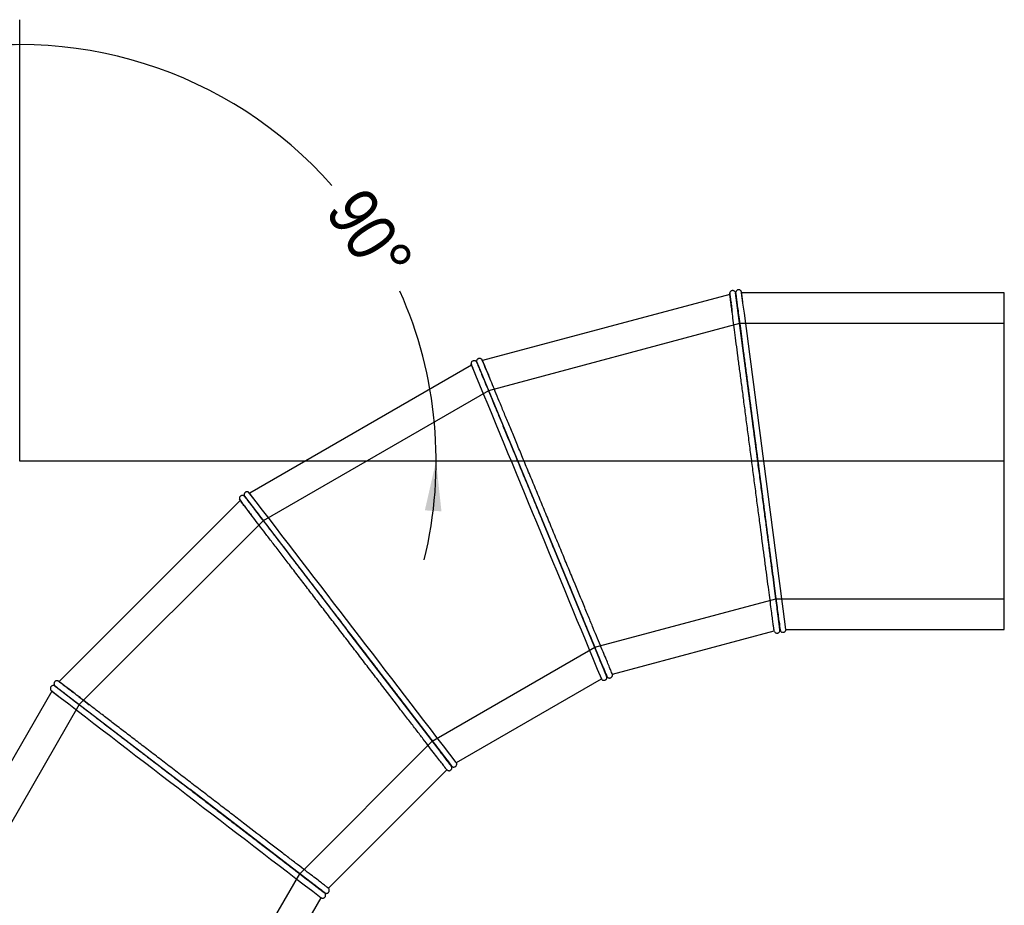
# Model space of a CAD drawing. Header units: millimetres. Extents: x 0 to 4950, y 0 to 3500.
# Tile 3 of 6: x 837 to 2154, y 1567 to 2751. Entities that reach past the tile are written whole.
import ezdxf
from ezdxf.enums import TextEntityAlignment as Align
from ezdxf.lldxf.tags import DXFTag

# ---------------------------------------------------------------- set-up
doc = ezdxf.new("R2010")
doc.units = ezdxf.units.MM
doc.header["$LTSCALE"] = 16.666667
for name, color, linetype in [('Default', 7, 'Continuous'), ('DV1_Default', 7, 'Continuous'), ('TUBO_X_GOMITO_90', 7, 'Continuous')]:
    doc.layers.add(name, color=color, linetype=linetype)
doc.styles.add('SEACAD_Arial_Narrow', font='ARIALN.TTF')
tags = doc.linetypes.add('HIDDEN2', pattern=[4.7625, 3.175, -1.5875]).pattern_tags.tags
tags[6:7] = [DXFTag(74, 4), DXFTag(75, 0), DXFTag(340, '0'), DXFTag(46, 0.0), DXFTag(50, 0.0), DXFTag(44, 0.0), DXFTag(45, 0.0)]
tags[4:5] = [DXFTag(74, 4), DXFTag(75, 0), DXFTag(340, '0'), DXFTag(46, 0.0), DXFTag(50, 0.0), DXFTag(44, 0.0), DXFTag(45, 0.0)]
tags = doc.linetypes.add('PHANTOM2', pattern=[31.75, 15.875, -3.175, 3.175, -3.175, 3.175, -3.175]).pattern_tags.tags
tags[14:15] = [DXFTag(74, 4), DXFTag(75, 0), DXFTag(340, '0'), DXFTag(46, 0.0), DXFTag(50, 0.0), DXFTag(44, 0.0), DXFTag(45, 0.0)]
tags[12:13] = [DXFTag(74, 4), DXFTag(75, 0), DXFTag(340, '0'), DXFTag(46, 0.0), DXFTag(50, 0.0), DXFTag(44, 0.0), DXFTag(45, 0.0)]
tags[10:11] = [DXFTag(74, 4), DXFTag(75, 0), DXFTag(340, '0'), DXFTag(46, 0.0), DXFTag(50, 0.0), DXFTag(44, 0.0), DXFTag(45, 0.0)]
tags[8:9] = [DXFTag(74, 4), DXFTag(75, 0), DXFTag(340, '0'), DXFTag(46, 0.0), DXFTag(50, 0.0), DXFTag(44, 0.0), DXFTag(45, 0.0)]
tags[6:7] = [DXFTag(74, 4), DXFTag(75, 0), DXFTag(340, '0'), DXFTag(46, 0.0), DXFTag(50, 0.0), DXFTag(44, 0.0), DXFTag(45, 0.0)]
tags[4:5] = [DXFTag(74, 4), DXFTag(75, 0), DXFTag(340, '0'), DXFTag(46, 0.0), DXFTag(50, 0.0), DXFTag(44, 0.0), DXFTag(45, 0.0)]
doc.dimstyles.new('Plastitalia', dxfattribs={"dimtxt": 66.666667, "dimasz": 66.666667, "dimexe": 33.333333, "dimexo": 0, "dimgap": 16.666667, "dimtad": 0, "dimdec": 0, "dimtxsty": 'SEACAD_Arial_Narrow', "dimblk1": '_SE_FILLED', "dimblk2": '_SE_FILLED', "dimsah": 1, "dimcen": 33.333333, "dimadec": 0, "dimazin": 0, "dimtfac": 0.8, "dimtdec": 1, "dimtmove": 0, "dimatfit": 3, "dimfxl": 1, "dimtolj": 1, "dimarcsym": 0})

# ---------------------------------------------------------------- blocks, each defined once
blk = doc.blocks.new('SE')
at = {"layer": 'DV1_Default', "color": 7, "linetype": 'PHANTOM2'}
blk.add_line((2153.9, 2160.8), (837.4, 2160.8), dxfattribs=at)
at = {"layer": 'TUBO_X_GOMITO_90', "color": 7, "linetype": 'Continuous'}
for p, q in [((1786.9, 2383.7), (1456.1, 2295.1)), ((1824.3, 2160.5), (1794.6, 2385.8)), ((1794.7, 2385.8), (1794.6, 2385.8)), ((1794.6, 2385.8), (1824.3, 2160.5)), ((1794.6, 2385.8), (1794.6, 2385.8)), ((2153.9, 2385.8), (1802.7, 2385.8)), ((2153.9, 1935.8), (2153.9, 2385.8)), ((1448.4, 2293), (1448.3, 2293)), ((1448.4, 2293), (1535.3, 2083.1)), ((1448.4, 2293), (1448.4, 2293)), ((1448.4, 2293), (1535.3, 2083.1)), ((1441.4, 2289), (1144.9, 2117.8)), ((1824.3, 2160.5), (1824.3, 2160.5)), ((1824.3, 2160.5), (1853.9, 1935.8)), ((1824.3, 2160.5), (1824.3, 2160.5)), ((1824.3, 2160.5), (1853.9, 1935.8)), ((1132.2, 2108.1), (890.1, 1866)), ((1137.9, 2113.8), (1276.2, 1933.5)), ((1137.9, 2113.8), (1137.9, 2113.7)), ((1137.9, 2113.8), (1276.2, 1933.5)), ((1137.9, 2113.8), (1137.9, 2113.8)), ((1535.3, 2083.1), (1535.3, 2083.1)), ((1622.1, 1873.7), (1535.3, 2083.1)), ((1535.3, 2083.1), (1535.3, 2083.1)), ((1535.3, 2083.1), (1622.1, 1873.7)), ((1853.8, 1935.8), (1853.9, 1935.8)), ((1853.9, 1935.8), (1853.9, 1935.8)), ((1861.9, 1935.8), (1861.8, 1934.8)), ((1861.9, 1935.8), (2153.9, 1935.8)), ((1276.2, 1933.5), (1276.2, 1933.5)), ((1276.2, 1933.5), (1414.2, 1753.7)), ((1276.2, 1933.5), (1276.2, 1933.5)), ((1414.2, 1753.7), (1276.2, 1933.5)), ((1629.8, 1875.8), (1846.1, 1933.7)), ((1846.5, 1932.8), (1846.1, 1933.7)), ((1421.2, 1757.7), (1615.1, 1869.7)), ((1615.7, 1868.9), (1615.1, 1869.7)), ((1622, 1873.7), (1622.1, 1873.7)), ((1622.1, 1873.7), (1622.1, 1873.7)), ((1629.8, 1875.7), (1629.9, 1874.8)), ((884.4, 1860.3), (1064.7, 1722)), ((884.4, 1860.3), (884.4, 1860.3)), ((884.4, 1860.3), (1064.7, 1722)), ((884.4, 1860.3), (884.4, 1860.2)), ((880.4, 1853.3), (709.2, 1556.8)), ((1414.2, 1753.6), (1414.2, 1753.7)), ((1414.2, 1753.7), (1414.2, 1753.7)), ((1421.2, 1757.7), (1421.6, 1756.8)), ((1250.2, 1589.6), (1408.5, 1748)), ((1409.3, 1747.4), (1408.5, 1748)), ((1064.7, 1722), (1064.7, 1722)), ((1244.5, 1584), (1064.7, 1722)), ((1064.7, 1722), (1064.7, 1722)), ((1064.7, 1722), (1244.5, 1584)), ((1244.5, 1584), (1244.5, 1584)), ((1244.5, 1583.9), (1244.5, 1584)), ((1250.2, 1589.6), (1250.8, 1588.9)), ((1128.5, 1383.1), (1240.5, 1577)), ((1241.4, 1576.6), (1240.5, 1577))]:
    blk.add_line(p, q, dxfattribs=at)
at = {"layer": 'TUBO_X_GOMITO_90', "color": 7, "linetype": 'HIDDEN2'}
for p, q in [((1800, 2344.9), (1464.1, 2254.9)), ((2153.9, 2344.9), (1800, 2344.9)), ((1464.1, 2254.9), (1163, 2081)), ((1163, 2081), (917.1, 1835.2)), ((1606.3, 1911.8), (1848.5, 1976.7)), ((1848.5, 1976.7), (2153.9, 1976.7)), ((1389.1, 1786.4), (1606.3, 1911.8)), ((917.1, 1835.2), (743.3, 1534)), ((1211.8, 1609.1), (1389.1, 1786.4)), ((1086.4, 1391.9), (1211.8, 1609.1))]:
    blk.add_line(p, q, dxfattribs=at)
at = {"layer": 'TUBO_X_GOMITO_90', "color": 7, "linetype": 'Continuous'}
for centre, radius, start, end in [((1853.6, 2389.4), 66.9, 183.16, 188.5389), ((1523.9, 2339.9), 282.4, 6.8617, 9.7637), ((-744362.3, -96077.6), 752633.5, 7.4827236, 7.5162206), ((1504.4, 2311.7), 66.9, 198.16, 203.5389), ((1280.3, 2214.8), 193.2, 21.7706, 25.1365), ((696871, 290099.7), 752633.6, 202.4827236, 202.5172764), ((1187.2, 2146.4), 66.9, 213.16, 218.5389), ((995.8, 1994.7), 193.2, 36.7706, 40.1365), ((-595821.4, -456236.6), 752633.6, 37.4827236, 37.5172716), ((2076.9, 1972.7), 225.8, 186.8351, 189.8934), ((1791.2, 1930.1), 62.8, 3.4848, 8.4229), ((1799.4, 1954.3), 194.6, 201.8339, 205.0282), ((1563, 1851.9), 62.8, 18.4848, 23.4229), ((777.9, 1708.5), 193.2, 51.7706, 55.1365), ((923.6, 1904.5), 66.9, 228.16, 233.5389), ((459234.7, 598819.5), 752633.6, 232.4827236, 232.5172764), ((1564.7, 1877.4), 194.6, 216.8339, 220.0282), ((1362.8, 1717.4), 62.8, 33.4848, 38.4229), ((1357.8, 1742.5), 194.6, 231.8339, 235.0282), ((1204.2, 1535.6), 62.8, 48.4848, 53.4229)]:
    blk.add_arc(centre, radius, start, end, dxfattribs=at)
at = {"layer": 'TUBO_X_GOMITO_90', "color": 7, "linetype": 'HIDDEN2'}
for centre, radius, start, end in [((-744362.3, -96077.6), 752633.5, 7.5162206, 7.5172764), ((1895.4, 2392.9), 108.8, 186.4284, 188.6749), ((2439.9, 2458.2), 657.1, 187.1384, 187.5202), ((1543.8, 2326), 108.8, 201.4285, 203.6749), ((2052.9, 2530), 657.1, 202.1384, 202.5202), ((1198.7, 2178.6), 282.4, 21.8617, 22.2236), ((926.4, 1938.6), 282.4, 36.8617, 37.2236), ((1221.6, 2170.3), 108.8, 216.4286, 218.6749), ((1660.5, 2499.1), 657.1, 217.1384, 217.5202), ((-3181.2, 1290.6), 5076.2, 7.4214, 7.5497), ((1652.4, 1916.6), 202.2, 6.0114, 8.4329), ((1652.4, 1916.6), 202.2, 4.895, 5.2474), ((-3074.5, -52.7), 5076.2, 22.4214, 22.5497), ((1432.4, 1803), 202.2, 21.0114, 23.4329), ((1432.4, 1803), 202.2, 19.895, 20.2474), ((725.4, 1636.4), 282.4, 51.8617, 52.2236), ((950.6, 1936.6), 108.8, 231.4285, 233.6749), ((1289.5, 2367.7), 657.1, 232.1384, 232.5202), ((-2623.7, -1322.6), 5076.2, 37.4214, 37.5497), ((1249.3, 1636.3), 202.2, 36.0114, 38.4329), ((1249.3, 1636.3), 202.2, 34.895, 35.2474), ((-1859.6, -2432.6), 5076.2, 52.4214, 52.5497), ((1115.6, 1428), 202.2, 51.0114, 53.4329), ((1115.6, 1428), 202.2, 49.895, 50.2474)]:
    blk.add_arc(centre, radius, start, end, dxfattribs=at)
at = {"layer": 'TUBO_X_GOMITO_90', "color": 7, "linetype": 'Continuous'}
for points in [[(1786.9, 2383.6), (1786.7, 2384.3), (1786.7, 2385), (1786.8, 2385.7)], [(1794.3, 2386.6), (1794.4, 2386.2), (1794.5, 2385.9), (1794.6, 2385.8)], [(1794.7, 2385.6), (1794.6, 2385.7), (1794.7, 2386.1), (1794.8, 2386.7)], [(1802.2, 2387.7), (1802.5, 2387.1), (1802.7, 2386.4), (1802.7, 2385.7)], [(1441.4, 2288.9), (1441.1, 2289.5), (1440.9, 2290.2), (1440.9, 2290.9)], [(1447.8, 2293.7), (1448.1, 2293.4), (1448.2, 2293.1), (1448.3, 2293)], [(1448.4, 2293), (1448.4, 2293.1), (1448.3, 2293.5), (1448.3, 2294)], [(1455.1, 2296.8), (1455.6, 2296.3), (1456, 2295.7), (1456.1, 2295)], [(1132.3, 2108), (1131.8, 2108.5), (1131.4, 2109.1), (1131.2, 2109.8)], [(1137.2, 2114.3), (1137.6, 2114), (1137.8, 2113.8), (1137.9, 2113.7)], [(1137.9, 2113.8), (1137.9, 2113.9), (1137.7, 2114.2), (1137.6, 2114.7)], [(1143.4, 2119.2), (1144.1, 2118.8), (1144.6, 2118.3), (1144.9, 2117.7)], [(1853.9, 1935.8), (1853.9, 1935.8), (1853.7, 1937.2), (1853.4, 1939.9)], [(1853.8, 1935.8), (1854, 1935.1), (1854, 1934.5), (1853.9, 1933.9)], [(1854.4, 1933.9), (1854.1, 1934.5), (1853.9, 1935.2), (1853.9, 1935.9)], [(1622, 1873.7), (1622.4, 1873.1), (1622.5, 1872.5), (1622.6, 1871.8)], [(1623.1, 1871.9), (1622.6, 1872.5), (1622.2, 1873.1), (1622.1, 1873.8)], [(883.6, 1860.6), (884, 1860.4), (884.3, 1860.3), (884.4, 1860.2)], [(884.4, 1860.3), (884.3, 1860.4), (884.1, 1860.7), (883.8, 1861.1)], [(888.3, 1867), (889.1, 1866.8), (889.7, 1866.4), (890.2, 1865.9)], [(880.5, 1853.3), (879.9, 1853.6), (879.4, 1854.1), (879, 1854.7)], [(1415.6, 1752.3), (1415, 1752.6), (1414.6, 1753.1), (1414.2, 1753.7)], [(1414.2, 1753.6), (1414.7, 1753.1), (1415, 1752.6), (1415.2, 1752)], [(1246.2, 1583), (1245.6, 1583.2), (1245, 1583.5), (1244.5, 1584)], [(1244.5, 1583.9), (1245.1, 1583.6), (1245.5, 1583.1), (1245.9, 1582.6)]]:
    blk.add_open_spline(points, degree=3, dxfattribs=at)
for points, knots in [([(1794.3, 2386.6), (1794, 2387), (1793.5, 2387.7), (1792.5, 2388.4), (1791.5, 2388.7), (1790.5, 2388.8), (1789.4, 2388.6), (1788.3, 2388), (1787.3, 2387), (1787, 2386.2), (1786.8, 2385.7)], [0, 0, 0, 0, 0.152516, 0.272964, 0.368087, 0.469007, 0.586163, 0.717646, 0.85824, 1, 1, 1, 1]), ([(1846.1, 1933.7), (1846.1, 1933.7), (1845.9, 1935.2), (1845.3, 1939.6), (1845.1, 1941.4), (1844.5, 1945.7), (1844.2, 1948.2), (1843.4, 1953.9), (1843, 1957.1), (1842.1, 1964.1), (1841.6, 1967.9), (1840.5, 1976.1), (1839.9, 1980.5), (1838.7, 1989.8), (1838.1, 1994.8), (1836.7, 2005.3), (1835.9, 2010.8), (1834.4, 2022.2), (1833.7, 2028.1), (1831.2, 2046.5), (1829.5, 2059.6), (1826.8, 2080), (1825.9, 2087), (1824, 2101.1), (1823.1, 2108.2), (1821.2, 2122.6), (1820.2, 2129.9), (1818.3, 2144.5), (1817.4, 2151.7), (1815.5, 2166.2), (1814.5, 2173.5), (1812.6, 2188), (1811.6, 2195.3), (1809.7, 2209.7), (1808.8, 2216.9), (1807, 2230.9), (1806, 2237.9), (1804.3, 2251.5), (1803.4, 2258.1), (1801.7, 2271.1), (1800.8, 2277.4), (1799.2, 2289.7), (1798.4, 2295.6), (1796.9, 2307), (1796.2, 2312.5), (1794.9, 2322.9), (1794.2, 2327.9), (1793, 2337.3), (1792.4, 2341.7), (1791.3, 2349.9), (1790.8, 2353.7), (1789.9, 2360.6), (1789.5, 2363.8), (1788.8, 2369.4), (1788.4, 2371.8), (1787.9, 2376.1), (1787.6, 2377.9), (1787.2, 2380.8), (1787.1, 2381.9), (1786.9, 2383.4), (1786.9, 2383.7), (1786.9, 2383.7)], [0, 0, 0, 0, 0.03125, 0.03125, 0.046875, 0.046875, 0.0625, 0.0625, 0.078125, 0.078125, 0.09375, 0.09375, 0.109375, 0.109375, 0.125, 0.125, 0.140625, 0.140625, 0.15625, 0.15625, 0.1875, 0.1875, 0.203125, 0.203125, 0.21875, 0.21875, 0.234375, 0.234375, 0.25, 0.25, 0.265625, 0.265625, 0.28125, 0.28125, 0.296875, 0.296875, 0.3125, 0.3125, 0.328125, 0.328125, 0.34375, 0.34375, 0.359375, 0.359375, 0.375, 0.375, 0.390625, 0.390625, 0.40625, 0.40625, 0.421875, 0.421875, 0.4375, 0.4375, 0.453125, 0.453125, 0.46875, 0.46875, 0.484375, 0.484375, 0.4998668, 0.4998668, 0.4998668, 0.4998668]), ([(1794.6, 2385.8), (1794.6, 2385.8), (1794.8, 2384.3), (1795.4, 2380), (1795.6, 2378.1), (1796.2, 2373.8), (1796.5, 2371.3), (1797.3, 2365.6), (1797.7, 2362.4), (1798.6, 2355.4), (1799.1, 2351.6), (1800.2, 2343.5), (1800.8, 2339.1), (1802, 2329.8), (1802.6, 2324.8), (1804, 2314.3), (1804.7, 2308.9), (1806.2, 2297.5), (1807, 2291.5), (1808.7, 2279.2), (1809.5, 2272.9), (1811.2, 2259.9), (1812.1, 2253.2), (1813.9, 2239.6), (1814.8, 2232.6), (1816.6, 2218.5), (1817.6, 2211.4), (1819.5, 2197), (1820.5, 2189.7), (1822.4, 2175.1), (1823.3, 2167.8), (1824.3, 2160.5)], [0.5000745, 0.5000745, 0.5000745, 0.5000745, 0.5625, 0.5625, 0.59375, 0.59375, 0.625, 0.625, 0.65625, 0.65625, 0.6875, 0.6875, 0.71875, 0.71875, 0.75, 0.75, 0.78125, 0.78125, 0.8125, 0.8125, 0.84375, 0.84375, 0.875, 0.875, 0.90625, 0.90625, 0.9375, 0.9375, 0.96875, 0.96875, 1, 1, 1, 1]), ([(1824.3, 2160.5), (1823.3, 2167.8), (1822.4, 2175.1), (1820.5, 2189.6), (1819.5, 2196.9), (1817.6, 2211.3), (1816.7, 2218.5), (1814.8, 2232.5), (1813.9, 2239.5), (1812.1, 2253.1), (1811.2, 2259.8), (1809.5, 2272.8), (1808.7, 2279.2), (1806.3, 2297.6), (1804.7, 2309.1), (1802.7, 2324.8), (1802, 2329.7), (1800.8, 2339.1), (1800.2, 2343.6), (1799.1, 2351.8), (1798.6, 2355.6), (1797.7, 2362.6), (1797.3, 2365.7), (1796.6, 2371.3), (1796.2, 2373.8), (1795.7, 2378.1), (1795.4, 2379.9), (1795.1, 2382.9), (1794.9, 2384), (1794.7, 2385.4), (1794.7, 2385.8), (1794.7, 2385.8), (1794.7, 2385.8), (1794.7, 2385.8)], [0, 0, 0, 0, 0.03125, 0.03125, 0.0625, 0.0625, 0.09375, 0.09375, 0.125, 0.125, 0.15625, 0.15625, 0.1875, 0.1875, 0.25, 0.25, 0.28125, 0.28125, 0.3125, 0.3125, 0.34375, 0.34375, 0.375, 0.375, 0.40625, 0.40625, 0.4375, 0.4375, 0.46875, 0.46875, 0.5, 0.5, 0.5001, 0.5001, 0.5001, 0.5001]), ([(1802.2, 2387.7), (1802, 2388.1), (1801.6, 2388.6), (1800.7, 2389.3), (1799.5, 2389.8), (1798.3, 2389.8), (1797.3, 2389.6), (1796.5, 2389.2), (1795.7, 2388.6), (1795.1, 2387.7), (1794.9, 2387.1), (1794.8, 2386.7)], [0, 0, 0, 0, 0.107077, 0.204541, 0.366432, 0.489047, 0.582732, 0.678603, 0.782944, 0.891834, 1, 1, 1, 1]), ([(1447.8, 2293.7), (1447.4, 2294.1), (1446.8, 2294.6), (1445.6, 2295), (1444.6, 2295), (1443.6, 2294.8), (1442.6, 2294.3), (1441.6, 2293.5), (1441, 2292.3), (1440.9, 2291.4), (1440.9, 2290.9)], [0, 0, 0, 0, 0.152516, 0.272964, 0.368087, 0.469007, 0.586163, 0.717646, 0.85824, 1, 1, 1, 1]), ([(1455.1, 2296.8), (1454.8, 2297.1), (1454.4, 2297.5), (1453.3, 2298), (1452.1, 2298.1), (1450.9, 2297.9), (1450, 2297.4), (1449.3, 2296.8), (1448.7, 2296), (1448.3, 2295), (1448.3, 2294.3), (1448.3, 2294)], [0, 0, 0, 0, 0.107077, 0.204541, 0.366432, 0.489047, 0.582732, 0.678603, 0.782944, 0.891834, 1, 1, 1, 1]), ([(1448.3, 2293), (1448.3, 2293), (1448.9, 2291.6), (1450.6, 2287.6), (1451.3, 2285.9), (1453, 2281.8), (1453.9, 2279.5), (1456.1, 2274.2), (1457.4, 2271.2), (1460.1, 2264.7), (1461.5, 2261.2), (1464.7, 2253.6), (1466.4, 2249.5), (1470, 2240.8), (1471.9, 2236.2), (1475.9, 2226.4), (1478, 2221.3), (1482.4, 2210.7), (1484.7, 2205.1), (1489.5, 2193.7), (1491.9, 2187.8), (1497, 2175.7), (1499.5, 2169.4), (1504.8, 2156.8), (1507.5, 2150.3), (1512.9, 2137.1), (1515.7, 2130.5), (1521.2, 2117.1), (1524.1, 2110.2), (1529.7, 2096.7), (1532.5, 2089.9), (1535.3, 2083.1)], [0.5000745, 0.5000745, 0.5000745, 0.5000745, 0.5625, 0.5625, 0.59375, 0.59375, 0.625, 0.625, 0.65625, 0.65625, 0.6875, 0.6875, 0.71875, 0.71875, 0.75, 0.75, 0.78125, 0.78125, 0.8125, 0.8125, 0.84375, 0.84375, 0.875, 0.875, 0.90625, 0.90625, 0.9375, 0.9375, 0.96875, 0.96875, 1, 1, 1, 1]), ([(1448.4, 2293), (1448.4, 2293), (1449, 2291.6), (1450.6, 2287.6), (1451.3, 2285.9), (1453, 2281.9), (1454, 2279.5), (1456.2, 2274.2), (1457.4, 2271.2), (1460.1, 2264.7), (1461.6, 2261.2), (1464.7, 2253.6), (1466.4, 2249.5), (1470, 2240.8), (1471.9, 2236.2), (1475.9, 2226.4), (1478.1, 2221.3), (1482.5, 2210.7), (1484.8, 2205.1), (1489.5, 2193.7), (1491.9, 2187.8), (1497, 2175.7), (1499.5, 2169.4), (1504.8, 2156.8), (1507.5, 2150.3), (1512.9, 2137.1), (1515.7, 2130.5), (1521.2, 2117.1), (1524.1, 2110.2), (1529.7, 2096.7), (1532.5, 2089.9), (1535.3, 2083.1)], [0.5000745, 0.5000745, 0.5000745, 0.5000745, 0.5625, 0.5625, 0.59375, 0.59375, 0.625, 0.625, 0.65625, 0.65625, 0.6875, 0.6875, 0.71875, 0.71875, 0.75, 0.75, 0.78125, 0.78125, 0.8125, 0.8125, 0.84375, 0.84375, 0.875, 0.875, 0.90625, 0.90625, 0.9375, 0.9375, 0.96875, 0.96875, 1, 1, 1, 1]), ([(1629.8, 1875.8), (1629.8, 1875.8), (1629.2, 1877.1), (1627.6, 1881.2), (1626.9, 1882.9), (1625.2, 1886.9), (1624.2, 1889.3), (1622, 1894.6), (1620.8, 1897.6), (1618.1, 1904.1), (1616.6, 1907.6), (1613.5, 1915.3), (1611.8, 1919.3), (1608.2, 1928.1), (1606.2, 1932.7), (1602.2, 1942.5), (1600.1, 1947.6), (1595.7, 1958.2), (1593.4, 1963.8), (1586.3, 1980.9), (1581.2, 1993.1), (1573.4, 2012.1), (1570.7, 2018.6), (1565.2, 2031.7), (1562.5, 2038.4), (1556.9, 2051.8), (1554.1, 2058.6), (1548.5, 2072.1), (1545.7, 2078.9), (1540.1, 2092.5), (1537.3, 2099.2), (1531.7, 2112.7), (1528.9, 2119.5), (1523.3, 2133), (1520.6, 2139.6), (1515.1, 2152.7), (1512.4, 2159.2), (1507.2, 2171.9), (1504.6, 2178.1), (1499.6, 2190.2), (1497.2, 2196.1), (1492.4, 2207.5), (1490.1, 2213), (1485.7, 2223.6), (1483.6, 2228.7), (1479.6, 2238.5), (1477.7, 2243.1), (1474.1, 2251.8), (1472.4, 2255.9), (1469.2, 2263.6), (1467.7, 2267.1), (1465, 2273.6), (1463.8, 2276.5), (1461.7, 2281.7), (1460.7, 2284), (1459.1, 2288), (1458.4, 2289.7), (1457.2, 2292.4), (1456.8, 2293.4), (1456.3, 2294.8), (1456.1, 2295.1), (1456.1, 2295.1), (1456.1, 2295.1), (1456.1, 2295)], [0, 0, 0, 0, 0.03125, 0.03125, 0.046875, 0.046875, 0.0625, 0.0625, 0.078125, 0.078125, 0.09375, 0.09375, 0.109375, 0.109375, 0.125, 0.125, 0.140625, 0.140625, 0.15625, 0.15625, 0.1875, 0.1875, 0.203125, 0.203125, 0.21875, 0.21875, 0.234375, 0.234375, 0.25, 0.25, 0.265625, 0.265625, 0.28125, 0.28125, 0.296875, 0.296875, 0.3125, 0.3125, 0.328125, 0.328125, 0.34375, 0.34375, 0.359375, 0.359375, 0.375, 0.375, 0.390625, 0.390625, 0.40625, 0.40625, 0.421875, 0.421875, 0.4375, 0.4375, 0.453125, 0.453125, 0.46875, 0.46875, 0.484375, 0.484375, 0.5, 0.5, 0.5035747, 0.5035747, 0.5035747, 0.5035747]), ([(1852.4, 1947.1), (1852.2, 1948.9), (1851.9, 1950.9), (1851.3, 1955.9), (1850.8, 1959), (1849.9, 1966), (1849.4, 1969.8), (1848.3, 1978), (1847.8, 1982.3), (1846.5, 1991.7), (1845.9, 1996.6), (1844.5, 2007.1), (1843.8, 2012.5), (1842.3, 2023.9), (1841.5, 2029.9), (1839.1, 2048.2), (1837.4, 2061.3), (1834.7, 2081.7), (1833.8, 2088.6), (1831.9, 2102.7), (1831, 2109.8), (1829.1, 2124.2), (1828.1, 2131.5), (1826.2, 2146), (1825.2, 2153.3), (1824.3, 2160.5)], [0.6012878, 0.6012878, 0.6012878, 0.6012878, 0.625, 0.625, 0.65625, 0.65625, 0.6875, 0.6875, 0.71875, 0.71875, 0.75, 0.75, 0.78125, 0.78125, 0.8125, 0.8125, 0.875, 0.875, 0.90625, 0.90625, 0.9375, 0.9375, 0.96875, 0.96875, 1, 1, 1, 1]), ([(1824.3, 2160.5), (1826.2, 2146), (1828.1, 2131.5), (1831, 2109.9), (1831.9, 2102.8), (1833.7, 2088.7), (1834.7, 2081.8), (1836.4, 2068.2), (1837.3, 2061.5), (1839, 2048.5), (1839.9, 2042.2), (1842.3, 2023.8), (1843.8, 2012.4), (1845.8, 1996.7), (1846.5, 1991.8), (1847.7, 1982.4), (1848.3, 1978), (1849.4, 1969.8), (1849.9, 1965.9), (1850.8, 1959), (1851.2, 1955.9), (1851.9, 1950.2), (1852.3, 1947.8), (1852.8, 1943.5), (1853.1, 1941.7), (1853.6, 1937.3), (1853.8, 1935.8), (1853.8, 1935.8), (1853.8, 1935.8), (1853.8, 1935.8)], [0, 0, 0, 0, 0.0625, 0.0625, 0.09375, 0.09375, 0.125, 0.125, 0.15625, 0.15625, 0.1875, 0.1875, 0.25, 0.25, 0.28125, 0.28125, 0.3125, 0.3125, 0.34375, 0.34375, 0.375, 0.375, 0.40625, 0.40625, 0.4375, 0.4375, 0.5, 0.5, 0.5002483, 0.5002483, 0.5002483, 0.5002483]), ([(1143.4, 2119.2), (1143.1, 2119.4), (1142.6, 2119.7), (1141.4, 2119.8), (1140.2, 2119.7), (1139.1, 2119.1), (1138.3, 2118.4), (1137.8, 2117.6), (1137.5, 2116.7), (1137.3, 2115.7), (1137.5, 2115), (1137.6, 2114.7)], [0, 0, 0, 0, 0.107077, 0.204541, 0.366432, 0.489047, 0.582732, 0.678603, 0.782944, 0.891834, 1, 1, 1, 1]), ([(1137.2, 2114.3), (1136.7, 2114.5), (1136, 2114.9), (1134.7, 2114.9), (1133.7, 2114.7), (1132.8, 2114.3), (1132, 2113.6), (1131.3, 2112.5), (1131, 2111.1), (1131.1, 2110.3), (1131.2, 2109.8)], [0, 0, 0, 0, 0.152516, 0.272964, 0.368087, 0.469007, 0.586163, 0.717646, 0.85824, 1, 1, 1, 1]), ([(1408.5, 1748), (1408.5, 1748), (1407.6, 1749.2), (1404.9, 1752.7), (1403.8, 1754.1), (1401.2, 1757.6), (1399.6, 1759.6), (1396.1, 1764.2), (1394.1, 1766.7), (1389.8, 1772.3), (1387.5, 1775.4), (1382.5, 1781.9), (1379.8, 1785.4), (1374, 1792.9), (1371, 1796.9), (1364.6, 1805.3), (1361.2, 1809.6), (1354.2, 1818.8), (1350.5, 1823.5), (1339.2, 1838.3), (1331.2, 1848.7), (1318.7, 1865.1), (1314.4, 1870.6), (1305.7, 1881.9), (1301.4, 1887.6), (1292.5, 1899.1), (1288, 1905), (1279.1, 1916.6), (1274.6, 1922.4), (1265.7, 1934), (1261.3, 1939.9), (1252.3, 1951.5), (1247.9, 1957.3), (1239, 1968.8), (1234.6, 1974.5), (1226, 1985.8), (1221.7, 1991.4), (1213.4, 2002.2), (1209.3, 2007.6), (1201.3, 2018), (1197.4, 2023), (1189.9, 2032.8), (1186.3, 2037.6), (1179.3, 2046.7), (1175.9, 2051.1), (1169.5, 2059.4), (1166.5, 2063.4), (1160.7, 2070.9), (1158, 2074.4), (1153, 2081), (1150.6, 2084.1), (1146.4, 2089.6), (1144.5, 2092.1), (1141, 2096.6), (1139.5, 2098.6), (1136.9, 2102), (1135.8, 2103.4), (1134, 2105.8), (1133.3, 2106.6), (1132.4, 2107.8), (1132.2, 2108.1), (1132.2, 2108.1)], [0, 0, 0, 0, 0.03125, 0.03125, 0.046875, 0.046875, 0.0625, 0.0625, 0.078125, 0.078125, 0.09375, 0.09375, 0.109375, 0.109375, 0.125, 0.125, 0.140625, 0.140625, 0.15625, 0.15625, 0.1875, 0.1875, 0.203125, 0.203125, 0.21875, 0.21875, 0.234375, 0.234375, 0.25, 0.25, 0.265625, 0.265625, 0.28125, 0.28125, 0.296875, 0.296875, 0.3125, 0.3125, 0.328125, 0.328125, 0.34375, 0.34375, 0.359375, 0.359375, 0.375, 0.375, 0.390625, 0.390625, 0.40625, 0.40625, 0.421875, 0.421875, 0.4375, 0.4375, 0.453125, 0.453125, 0.46875, 0.46875, 0.484375, 0.484375, 0.4998668, 0.4998668, 0.4998668, 0.4998668]), ([(1137.9, 2113.8), (1137.9, 2113.8), (1138.8, 2112.6), (1141.5, 2109.1), (1142.6, 2107.7), (1145.3, 2104.2), (1146.8, 2102.2), (1150.3, 2097.6), (1152.3, 2095.1), (1156.6, 2089.5), (1158.9, 2086.5), (1163.9, 2079.9), (1166.6, 2076.4), (1172.3, 2069), (1175.4, 2065), (1181.8, 2056.6), (1185.1, 2052.2), (1192.2, 2043.1), (1195.8, 2038.3), (1203.3, 2028.5), (1207.2, 2023.4), (1215.2, 2013), (1219.3, 2007.7), (1227.7, 1996.8), (1231.9, 1991.2), (1240.6, 1979.9), (1245, 1974.2), (1253.8, 1962.7), (1258.3, 1956.8), (1267.3, 1945.2), (1271.7, 1939.3), (1276.2, 1933.5)], [0.5000745, 0.5000745, 0.5000745, 0.5000745, 0.5625, 0.5625, 0.59375, 0.59375, 0.625, 0.625, 0.65625, 0.65625, 0.6875, 0.6875, 0.71875, 0.71875, 0.75, 0.75, 0.78125, 0.78125, 0.8125, 0.8125, 0.84375, 0.84375, 0.875, 0.875, 0.90625, 0.90625, 0.9375, 0.9375, 0.96875, 0.96875, 1, 1, 1, 1]), ([(1137.9, 2113.7), (1137.9, 2113.7), (1138.8, 2112.6), (1141.5, 2109.1), (1142.6, 2107.6), (1145.2, 2104.2), (1146.8, 2102.2), (1150.3, 2097.6), (1152.2, 2095), (1156.5, 2089.4), (1158.8, 2086.4), (1163.9, 2079.9), (1166.5, 2076.4), (1172.3, 2068.9), (1175.3, 2065), (1181.8, 2056.6), (1185.1, 2052.2), (1192.1, 2043.1), (1195.8, 2038.3), (1203.3, 2028.5), (1207.2, 2023.4), (1215.2, 2013), (1219.3, 2007.7), (1227.7, 1996.8), (1231.9, 1991.2), (1240.6, 1979.9), (1245, 1974.2), (1253.8, 1962.7), (1258.3, 1956.8), (1267.3, 1945.2), (1271.7, 1939.3), (1276.2, 1933.5)], [0.5000745, 0.5000745, 0.5000745, 0.5000745, 0.5625, 0.5625, 0.59375, 0.59375, 0.625, 0.625, 0.65625, 0.65625, 0.6875, 0.6875, 0.71875, 0.71875, 0.75, 0.75, 0.78125, 0.78125, 0.8125, 0.8125, 0.84375, 0.84375, 0.875, 0.875, 0.90625, 0.90625, 0.9375, 0.9375, 0.96875, 0.96875, 1, 1, 1, 1]), ([(1535.3, 2083.1), (1540.9, 2069.6), (1546.5, 2056.1), (1554.9, 2035.9), (1557.6, 2029.2), (1563, 2016.2), (1565.7, 2009.7), (1571, 1997), (1573.5, 1990.8), (1578.5, 1978.7), (1581, 1972.8), (1588.1, 1955.7), (1592.5, 1945), (1598.6, 1930.4), (1600.5, 1925.8), (1604.1, 1917.1), (1605.8, 1913), (1609, 1905.3), (1610.4, 1901.8), (1613.1, 1895.3), (1614.3, 1892.4), (1616.5, 1887.1), (1617.5, 1884.8), (1618.3, 1882.8), (1618.3, 1882.8), (1618.3, 1882.7)], [0, 0, 0, 0, 0.0625, 0.0625, 0.09375, 0.09375, 0.125, 0.125, 0.15625, 0.15625, 0.1875, 0.1875, 0.25, 0.25, 0.28125, 0.28125, 0.3125, 0.3125, 0.34375, 0.34375, 0.375, 0.375, 0.40625, 0.40625, 0.4067479, 0.4067479, 0.4067479, 0.4067479]), ([(1535.3, 2083.1), (1540.9, 2069.6), (1546.5, 2056.1), (1554.9, 2035.9), (1557.6, 2029.3), (1563, 2016.2), (1565.7, 2009.7), (1570.9, 1997), (1573.5, 1990.8), (1578.5, 1978.7), (1581, 1972.8), (1588.1, 1955.7), (1592.5, 1945), (1598.5, 1930.5), (1600.4, 1925.8), (1604.1, 1917.1), (1605.7, 1913), (1608.9, 1905.3), (1610.4, 1901.8), (1613.1, 1895.3), (1614.3, 1892.4), (1616.4, 1887.1), (1617.4, 1884.8), (1619.1, 1880.8), (1619.8, 1879.1), (1621.4, 1875), (1622, 1873.7), (1622, 1873.7), (1622, 1873.7), (1622, 1873.7)], [0, 0, 0, 0, 0.0625, 0.0625, 0.09375, 0.09375, 0.125, 0.125, 0.15625, 0.15625, 0.1875, 0.1875, 0.25, 0.25, 0.28125, 0.28125, 0.3125, 0.3125, 0.34375, 0.34375, 0.375, 0.375, 0.40625, 0.40625, 0.4375, 0.4375, 0.5, 0.5, 0.5002483, 0.5002483, 0.5002483, 0.5002483]), ([(1276.2, 1933.5), (1285.1, 1921.9), (1294, 1910.3), (1307.3, 1893), (1311.7, 1887.3), (1320.3, 1876), (1324.6, 1870.5), (1332.9, 1859.6), (1337, 1854.3), (1345, 1843.9), (1348.9, 1838.8), (1360.1, 1824.1), (1367.2, 1814.9), (1376.8, 1802.4), (1379.8, 1798.4), (1385.6, 1790.9), (1388.3, 1787.4), (1393.3, 1780.8), (1395.7, 1777.8), (1399.9, 1772.2), (1401.9, 1769.7), (1405.3, 1765.2), (1406.8, 1763.2), (1409.5, 1759.8), (1410.6, 1758.4), (1413.3, 1754.8), (1414.2, 1753.7), (1414.2, 1753.6), (1414.2, 1753.6), (1414.2, 1753.6)], [0, 0, 0, 0, 0.0625, 0.0625, 0.09375, 0.09375, 0.125, 0.125, 0.15625, 0.15625, 0.1875, 0.1875, 0.25, 0.25, 0.28125, 0.28125, 0.3125, 0.3125, 0.34375, 0.34375, 0.375, 0.375, 0.40625, 0.40625, 0.4375, 0.4375, 0.5, 0.5, 0.5002483, 0.5002483, 0.5002483, 0.5002483]), ([(1276.2, 1933.5), (1285.1, 1921.9), (1294, 1910.3), (1307.3, 1893), (1311.7, 1887.3), (1320.3, 1876), (1324.6, 1870.5), (1332.9, 1859.6), (1337, 1854.3), (1345, 1843.9), (1348.9, 1838.8), (1360.2, 1824.1), (1367.2, 1814.9), (1376.8, 1802.4), (1379.9, 1798.5), (1385.6, 1790.9), (1388.3, 1787.4), (1393.4, 1780.9), (1395.7, 1777.8), (1400, 1772.2), (1401.9, 1769.7), (1405.4, 1765.2), (1406.9, 1763.3), (1408.2, 1761.5), (1408.2, 1761.5), (1408.3, 1761.5)], [0, 0, 0, 0, 0.0625, 0.0625, 0.09375, 0.09375, 0.125, 0.125, 0.15625, 0.15625, 0.1875, 0.1875, 0.25, 0.25, 0.28125, 0.28125, 0.3125, 0.3125, 0.34375, 0.34375, 0.375, 0.375, 0.40625, 0.40625, 0.4067479, 0.4067479, 0.4067479, 0.4067479]), ([(1846.5, 1932.8), (1846.7, 1932.4), (1847.2, 1931.7), (1848.4, 1931), (1849.7, 1930.7), (1850.8, 1930.8), (1851.8, 1931.1), (1852.6, 1931.7), (1853.4, 1932.6), (1853.7, 1933.4), (1853.9, 1933.9)], [0, 0, 0, 0, 0.14176, 0.282354, 0.413837, 0.530993, 0.631913, 0.727036, 0.847484, 1, 1, 1, 1]), ([(1854.4, 1933.9), (1854.6, 1933.6), (1854.9, 1933.1), (1855.7, 1932.4), (1856.7, 1931.9), (1857.8, 1931.8), (1858.8, 1931.9), (1859.8, 1932.2), (1860.7, 1932.9), (1861.4, 1933.8), (1861.7, 1934.4), (1861.8, 1934.8)], [0, 0, 0, 0, 0.100559, 0.189818, 0.334677, 0.44262, 0.539867, 0.648595, 0.765411, 0.884741, 1, 1, 1, 1]), ([(1615.7, 1868.9), (1616, 1868.6), (1616.7, 1868), (1618, 1867.6), (1619.3, 1867.7), (1620.4, 1868), (1621.2, 1868.6), (1621.9, 1869.4), (1622.5, 1870.5), (1622.5, 1871.3), (1622.6, 1871.8)], [0, 0, 0, 0, 0.14176, 0.282354, 0.413837, 0.530993, 0.631913, 0.727036, 0.847484, 1, 1, 1, 1]), ([(1620.2, 1878.3), (1620.2, 1878.1), (1620.3, 1877.9), (1621.5, 1875.1), (1622.1, 1873.7), (1622.1, 1873.7), (1622.1, 1873.7), (1622.1, 1873.7)], [0.43383586, 0.43383586, 0.43383586, 0.43383586, 0.4375, 0.4375, 0.5, 0.5, 0.50034143, 0.50034143, 0.50034143, 0.50034143]), ([(1623.1, 1871.9), (1623.3, 1871.7), (1623.7, 1871.3), (1624.7, 1870.9), (1625.8, 1870.7), (1626.9, 1870.8), (1627.9, 1871.2), (1628.7, 1871.8), (1629.4, 1872.6), (1629.9, 1873.7), (1629.9, 1874.4), (1629.9, 1874.8)], [0, 0, 0, 0, 0.100559, 0.189818, 0.334677, 0.44262, 0.539867, 0.648595, 0.765411, 0.884741, 1, 1, 1, 1]), ([(883.6, 1860.6), (883.1, 1860.7), (882.3, 1860.9), (881.1, 1860.6), (880.1, 1860.1), (879.4, 1859.5), (878.7, 1858.5), (878.4, 1857.3), (878.4, 1855.9), (878.8, 1855.2), (879, 1854.7)], [0, 0, 0, 0, 0.152516, 0.272964, 0.368087, 0.469007, 0.586163, 0.717646, 0.85824, 1, 1, 1, 1]), ([(888.3, 1867), (888, 1867.1), (887.4, 1867.2), (886.2, 1867.1), (885.1, 1866.6), (884.2, 1865.7), (883.6, 1864.9), (883.3, 1864), (883.2, 1863), (883.4, 1862), (883.7, 1861.4), (883.8, 1861.1)], [0, 0, 0, 0, 0.107077, 0.204541, 0.366432, 0.489047, 0.582732, 0.678603, 0.782944, 0.891834, 1, 1, 1, 1]), ([(884.4, 1860.3), (884.4, 1860.3), (885.6, 1859.4), (889.1, 1856.7), (890.6, 1855.6), (894, 1852.9), (896, 1851.4), (900.6, 1847.9), (903.1, 1845.9), (908.7, 1841.6), (911.8, 1839.3), (918.3, 1834.3), (921.8, 1831.6), (929.2, 1825.9), (933.2, 1822.9), (941.6, 1816.4), (946, 1813.1), (955.1, 1806), (959.9, 1802.4), (969.7, 1794.8), (974.8, 1791), (985.2, 1783), (990.5, 1778.9), (1001.4, 1770.5), (1007, 1766.2), (1018.3, 1757.6), (1024, 1753.2), (1035.5, 1744.3), (1041.4, 1739.8), (1053, 1730.9), (1058.8, 1726.4), (1064.7, 1722)], [0.5000745, 0.5000745, 0.5000745, 0.5000745, 0.5625, 0.5625, 0.59375, 0.59375, 0.625, 0.625, 0.65625, 0.65625, 0.6875, 0.6875, 0.71875, 0.71875, 0.75, 0.75, 0.78125, 0.78125, 0.8125, 0.8125, 0.84375, 0.84375, 0.875, 0.875, 0.90625, 0.90625, 0.9375, 0.9375, 0.96875, 0.96875, 1, 1, 1, 1]), ([(884.4, 1860.2), (884.4, 1860.2), (885.6, 1859.3), (889.1, 1856.7), (890.5, 1855.6), (894, 1852.9), (896, 1851.4), (900.6, 1847.9), (903.1, 1845.9), (908.7, 1841.6), (911.7, 1839.3), (918.2, 1834.3), (921.7, 1831.6), (929.2, 1825.9), (933.2, 1822.8), (941.6, 1816.4), (946, 1813), (955.1, 1806), (959.9, 1802.4), (969.7, 1794.8), (974.7, 1791), (985.2, 1783), (990.5, 1778.9), (1001.4, 1770.5), (1007, 1766.2), (1018.2, 1757.6), (1024, 1753.2), (1035.5, 1744.3), (1041.4, 1739.8), (1053, 1730.9), (1058.8, 1726.4), (1064.7, 1722)], [0.5000745, 0.5000745, 0.5000745, 0.5000745, 0.5625, 0.5625, 0.59375, 0.59375, 0.625, 0.625, 0.65625, 0.65625, 0.6875, 0.6875, 0.71875, 0.71875, 0.75, 0.75, 0.78125, 0.78125, 0.8125, 0.8125, 0.84375, 0.84375, 0.875, 0.875, 0.90625, 0.90625, 0.9375, 0.9375, 0.96875, 0.96875, 1, 1, 1, 1]), ([(1250.2, 1589.6), (1250.2, 1589.6), (1249, 1590.6), (1245.5, 1593.2), (1244.1, 1594.4), (1240.6, 1597), (1238.6, 1598.6), (1234, 1602.1), (1231.5, 1604), (1225.9, 1608.3), (1222.8, 1610.7), (1216.3, 1615.7), (1212.8, 1618.4), (1205.3, 1624.1), (1201.3, 1627.2), (1192.9, 1633.6), (1188.5, 1637), (1179.4, 1644), (1174.6, 1647.7), (1159.9, 1659), (1149.4, 1667), (1133.1, 1679.5), (1127.6, 1683.8), (1116.3, 1692.4), (1110.6, 1696.8), (1099, 1705.7), (1093.2, 1710.2), (1081.6, 1719.1), (1075.8, 1723.5), (1064.1, 1732.5), (1058.3, 1736.9), (1046.7, 1745.8), (1040.9, 1750.3), (1029.3, 1759.2), (1023.6, 1763.5), (1012.4, 1772.2), (1006.8, 1776.4), (995.9, 1784.8), (990.6, 1788.9), (980.2, 1796.8), (975.1, 1800.7), (965.3, 1808.2), (960.6, 1811.9), (951.5, 1818.9), (947.1, 1822.2), (938.7, 1828.7), (934.7, 1831.7), (927.3, 1837.5), (923.7, 1840.2), (917.2, 1845.2), (914.1, 1847.5), (908.6, 1851.8), (906.1, 1853.7), (901.6, 1857.1), (899.6, 1858.7), (896.2, 1861.3), (894.7, 1862.4), (892.4, 1864.2), (891.5, 1864.8), (890.4, 1865.7), (890.1, 1866), (890.1, 1866), (890.1, 1865.9), (890.1, 1865.9)], [0, 0, 0, 0, 0.03125, 0.03125, 0.046875, 0.046875, 0.0625, 0.0625, 0.078125, 0.078125, 0.09375, 0.09375, 0.109375, 0.109375, 0.125, 0.125, 0.140625, 0.140625, 0.15625, 0.15625, 0.1875, 0.1875, 0.203125, 0.203125, 0.21875, 0.21875, 0.234375, 0.234375, 0.25, 0.25, 0.265625, 0.265625, 0.28125, 0.28125, 0.296875, 0.296875, 0.3125, 0.3125, 0.328125, 0.328125, 0.34375, 0.34375, 0.359375, 0.359375, 0.375, 0.375, 0.390625, 0.390625, 0.40625, 0.40625, 0.421875, 0.421875, 0.4375, 0.4375, 0.453125, 0.453125, 0.46875, 0.46875, 0.484375, 0.484375, 0.5, 0.5, 0.5035747, 0.5035747, 0.5035747, 0.5035747]), ([(1409.3, 1747.4), (1409.7, 1747.2), (1410.5, 1746.8), (1411.9, 1746.8), (1413.1, 1747.2), (1414, 1747.8), (1414.7, 1748.6), (1415.2, 1749.5), (1415.4, 1750.7), (1415.3, 1751.5), (1415.2, 1752)], [0, 0, 0, 0, 0.14176, 0.282354, 0.413837, 0.530993, 0.631913, 0.727036, 0.847484, 1, 1, 1, 1]), ([(1410.9, 1758.1), (1411.1, 1757.8), (1411.3, 1757.5), (1413.3, 1754.9), (1414.2, 1753.7), (1414.2, 1753.7), (1414.2, 1753.7), (1414.2, 1753.7)], [0.43043282, 0.43043282, 0.43043282, 0.43043282, 0.4375, 0.4375, 0.5, 0.5, 0.50034143, 0.50034143, 0.50034143, 0.50034143]), ([(1415.6, 1752.3), (1415.9, 1752.1), (1416.4, 1751.9), (1417.5, 1751.6), (1418.6, 1751.7), (1419.7, 1752.2), (1420.5, 1752.7), (1421.1, 1753.5), (1421.6, 1754.6), (1421.8, 1755.7), (1421.6, 1756.4), (1421.6, 1756.8)], [0, 0, 0, 0, 0.100559, 0.189818, 0.334677, 0.44262, 0.539867, 0.648595, 0.765411, 0.884741, 1, 1, 1, 1]), ([(1064.7, 1722), (1076.3, 1713), (1087.9, 1704.1), (1105.2, 1690.9), (1110.9, 1686.5), (1122.2, 1677.9), (1127.7, 1673.6), (1138.6, 1665.2), (1143.9, 1661.2), (1154.3, 1653.2), (1159.4, 1649.3), (1174.1, 1638), (1183.2, 1631), (1195.8, 1621.4), (1199.7, 1618.3), (1207.3, 1612.6), (1210.8, 1609.9), (1217.4, 1604.8), (1220.4, 1602.5), (1226, 1598.2), (1228.5, 1596.3), (1233, 1592.9), (1234.9, 1591.3), (1236.7, 1590), (1236.7, 1590), (1236.7, 1590)], [0, 0, 0, 0, 0.0625, 0.0625, 0.09375, 0.09375, 0.125, 0.125, 0.15625, 0.15625, 0.1875, 0.1875, 0.25, 0.25, 0.28125, 0.28125, 0.3125, 0.3125, 0.34375, 0.34375, 0.375, 0.375, 0.40625, 0.40625, 0.4067479, 0.4067479, 0.4067479, 0.4067479]), ([(1064.7, 1722), (1076.3, 1713), (1087.9, 1704.1), (1105.2, 1690.9), (1110.9, 1686.5), (1122.1, 1677.9), (1127.7, 1673.6), (1138.6, 1665.2), (1143.9, 1661.2), (1154.3, 1653.2), (1159.3, 1649.3), (1174, 1638), (1183.2, 1631), (1195.7, 1621.4), (1199.7, 1618.3), (1207.2, 1612.6), (1210.7, 1609.9), (1217.3, 1604.8), (1220.4, 1602.5), (1225.9, 1598.2), (1228.4, 1596.3), (1232.9, 1592.8), (1234.9, 1591.3), (1238.3, 1588.7), (1239.8, 1587.5), (1243.3, 1584.9), (1244.5, 1583.9), (1244.5, 1583.9), (1244.5, 1583.9), (1244.5, 1583.9)], [0, 0, 0, 0, 0.0625, 0.0625, 0.09375, 0.09375, 0.125, 0.125, 0.15625, 0.15625, 0.1875, 0.1875, 0.25, 0.25, 0.28125, 0.28125, 0.3125, 0.3125, 0.34375, 0.34375, 0.375, 0.375, 0.40625, 0.40625, 0.4375, 0.4375, 0.5, 0.5, 0.5002483, 0.5002483, 0.5002483, 0.5002483]), ([(1240.2, 1587.3), (1240.5, 1587.1), (1240.7, 1586.9), (1243.3, 1584.9), (1244.5, 1584), (1244.5, 1584), (1244.5, 1584), (1244.5, 1584)], [0.43043282, 0.43043282, 0.43043282, 0.43043282, 0.4375, 0.4375, 0.5, 0.5, 0.50034143, 0.50034143, 0.50034143, 0.50034143]), ([(1241.4, 1576.6), (1241.9, 1576.5), (1242.7, 1576.4), (1244.1, 1576.7), (1245.1, 1577.4), (1245.9, 1578.3), (1246.3, 1579.2), (1246.5, 1580.2), (1246.5, 1581.4), (1246.1, 1582.1), (1245.9, 1582.6)], [0, 0, 0, 0, 0.14176, 0.282354, 0.413837, 0.530993, 0.631913, 0.727036, 0.847484, 1, 1, 1, 1]), ([(1246.2, 1583), (1246.6, 1582.9), (1247.1, 1582.8), (1248.2, 1582.9), (1249.3, 1583.2), (1250.2, 1583.9), (1250.8, 1584.7), (1251.2, 1585.6), (1251.4, 1586.7), (1251.3, 1587.9), (1251, 1588.5), (1250.8, 1588.9)], [0, 0, 0, 0, 0.100559, 0.189818, 0.334677, 0.44262, 0.539867, 0.648595, 0.765411, 0.884741, 1, 1, 1, 1])]:
    blk.add_open_spline(points, degree=3, knots=knots, dxfattribs=at)
at = {"layer": 'TUBO_X_GOMITO_90', "color": 7, "linetype": 'HIDDEN2'}
for points, knots in [([(1786.9, 2383.7), (1786.9, 2383.7), (1786.9, 2383.7), (1786.9, 2383.7), (1787.1, 2382.2), (1787.6, 2377.8), (1787.9, 2376), (1788.5, 2371.7), (1788.8, 2369.2), (1789.4, 2364.3), (1789.7, 2362.1), (1790, 2359.7)], [0.49986675, 0.49986675, 0.49986675, 0.49986675, 0.5, 0.5, 0.53125, 0.53125, 0.546875, 0.546875, 0.5625, 0.5625, 0.57364928, 0.57364928, 0.57364928, 0.57364928]), ([(1456.1, 2295), (1456.3, 2294.7), (1456.8, 2293.4), (1458.4, 2289.6), (1459.1, 2287.9), (1460.8, 2283.9), (1461.7, 2281.5), (1463.6, 2277), (1464.5, 2274.9), (1465.4, 2272.7)], [0.50357465, 0.50357465, 0.50357465, 0.50357465, 0.53125, 0.53125, 0.546875, 0.546875, 0.5625, 0.5625, 0.57365051, 0.57365051, 0.57365051, 0.57365051]), ([(1132.2, 2108.1), (1132.2, 2108.1), (1132.2, 2108.1), (1132.2, 2108.1), (1133.1, 2106.9), (1135.8, 2103.4), (1136.9, 2101.9), (1139.6, 2098.4), (1141.1, 2096.4), (1144.1, 2092.5), (1145.5, 2090.8), (1147, 2088.9)], [0.49986675, 0.49986675, 0.49986675, 0.49986675, 0.5, 0.5, 0.53125, 0.53125, 0.546875, 0.546875, 0.5625, 0.5625, 0.57364928, 0.57364928, 0.57364928, 0.57364928]), ([(1850.2, 1964), (1850.3, 1963.5), (1850.3, 1963), (1850.8, 1959), (1851.3, 1955.8), (1852, 1950.2), (1852.3, 1947.8), (1852.6, 1945.6), (1852.6, 1945.5), (1852.6, 1945.5)], [0.33916722, 0.33916722, 0.33916722, 0.33916722, 0.34375, 0.34375, 0.375, 0.375, 0.40625, 0.40625, 0.40674806, 0.40674806, 0.40674806, 0.40674806]), ([(1853.8, 1935.8), (1853.8, 1935.8), (1853.6, 1937.2), (1853.1, 1941.6), (1852.8, 1943.4), (1852.3, 1947.7), (1851.9, 1950.2), (1851.3, 1954.8), (1851.1, 1956.6), (1850.8, 1958.6)], [0.5002483, 0.5002483, 0.5002483, 0.5002483, 0.5625, 0.5625, 0.59375, 0.59375, 0.625, 0.625, 0.6438715, 0.6438715, 0.6438715, 0.6438715]), ([(1853.4, 1939.9), (1853.4, 1939.9), (1853.3, 1940), (1853.1, 1941.6), (1852.9, 1943.4), (1852.6, 1946), (1852.5, 1946.6), (1852.4, 1947.1)], [0.5605499, 0.5605499, 0.5605499, 0.5605499, 0.5625, 0.5625, 0.59375, 0.59375, 0.6012878, 0.6012878, 0.6012878, 0.6012878]), ([(1622, 1873.7), (1622, 1873.7), (1621.5, 1875), (1619.8, 1879.1), (1619.1, 1880.7), (1617.4, 1884.8), (1616.5, 1887.1), (1614.7, 1891.3), (1614, 1893.1), (1613.2, 1894.9)], [0.5002483, 0.5002483, 0.5002483, 0.5002483, 0.5625, 0.5625, 0.59375, 0.59375, 0.625, 0.625, 0.6438715, 0.6438715, 0.6438715, 0.6438715]), ([(1620.4, 1877.7), (1620.4, 1877.7), (1620.4, 1877.7), (1619.9, 1879.1), (1619.2, 1880.7), (1618.1, 1883.2), (1617.9, 1883.7), (1617.7, 1884.3)], [0.56239037, 0.56239037, 0.56239037, 0.56239037, 0.5625, 0.5625, 0.59375, 0.59375, 0.60128803, 0.60128803, 0.60128803, 0.60128803]), ([(890.1, 1865.9), (890.4, 1865.7), (891.6, 1864.8), (894.8, 1862.4), (896.3, 1861.2), (899.7, 1858.6), (901.7, 1857), (905.6, 1854), (907.4, 1852.7), (909.3, 1851.2)], [0.50357465, 0.50357465, 0.50357465, 0.50357465, 0.53125, 0.53125, 0.546875, 0.546875, 0.5625, 0.5625, 0.57365051, 0.57365051, 0.57365051, 0.57365051]), ([(916.1, 1846), (917.6, 1844.9), (919.1, 1843.7), (923.7, 1840.2), (926.9, 1837.7), (930.3, 1835.1)], [0.58601047, 0.58601047, 0.58601047, 0.58601047, 0.59375, 0.59375, 0.60808558, 0.60808558, 0.60808558, 0.60808558]), ([(1414.2, 1753.6), (1414.2, 1753.6), (1413.3, 1754.8), (1410.6, 1758.3), (1409.5, 1759.7), (1406.9, 1763.2), (1405.3, 1765.2), (1402.5, 1768.8), (1401.4, 1770.3), (1400.2, 1771.9)], [0.5002483, 0.5002483, 0.5002483, 0.5002483, 0.5625, 0.5625, 0.59375, 0.59375, 0.625, 0.625, 0.6438715, 0.6438715, 0.6438715, 0.6438715]), ([(1411.6, 1757.1), (1411.6, 1757.1), (1411.6, 1757.2), (1410.7, 1758.3), (1409.6, 1759.8), (1407.9, 1761.9), (1407.6, 1762.3), (1407.3, 1762.8)], [0.56239037, 0.56239037, 0.56239037, 0.56239037, 0.5625, 0.5625, 0.59375, 0.59375, 0.60128803, 0.60128803, 0.60128803, 0.60128803]), ([(1244.5, 1583.9), (1244.5, 1583.9), (1243.3, 1584.8), (1239.8, 1587.5), (1238.4, 1588.6), (1235, 1591.3), (1233, 1592.8), (1229.3, 1595.6), (1227.8, 1596.7), (1226.3, 1597.9)], [0.5002483, 0.5002483, 0.5002483, 0.5002483, 0.5625, 0.5625, 0.59375, 0.59375, 0.625, 0.625, 0.6438715, 0.6438715, 0.6438715, 0.6438715]), ([(1241.1, 1586.6), (1241.1, 1586.6), (1241.1, 1586.6), (1239.9, 1587.5), (1238.5, 1588.6), (1236.3, 1590.3), (1235.9, 1590.6), (1235.4, 1591)], [0.56239037, 0.56239037, 0.56239037, 0.56239037, 0.5625, 0.5625, 0.59375, 0.59375, 0.60128803, 0.60128803, 0.60128803, 0.60128803])]:
    blk.add_open_spline(points, degree=3, knots=knots, dxfattribs=at)
for points in [[(1618.3, 1882.7), (1619, 1881), (1619.7, 1879.5), (1620.2, 1878.3)], [(1408.3, 1761.5), (1409.3, 1760.2), (1410.1, 1759), (1410.9, 1758.1)], [(1236.7, 1590), (1238, 1589), (1239.2, 1588.1), (1240.2, 1587.3)]]:
    blk.add_open_spline(points, degree=3, dxfattribs=at)
blk = doc.blocks.new('DMBLK11')
at = {"layer": 'Default', "linetype": 'Continuous'}
for points in [[(771.5, 2702.5), (837.4, 2717.6), (770.2, 2724.7)], [(1401.3, 2093.6), (1394.1, 2160.8), (1379.1, 2094.9)]]:
    blk.add_hatch(color=7, dxfattribs=at).paths.add_polyline_path(points)
at = {"layer": 'Default', "color": 7, "linetype": 'Continuous'}
blk.add_line((837.4, 2160.8), (837.4, 2750.9), dxfattribs=at)
for start, end in [(41.4181, 103.7211), (346.2789, 24.0759)]:
    blk.add_arc((837.4, 2160.8), 556.8, start, end, dxfattribs=at)
at = {"layer": 'Default', "color": 7, "linetype": 'Continuous', "style": 'SEACAD_Arial_Narrow'}
blk.add_text('90°', height=66.67, rotation=302.747, dxfattribs=at).set_placement((1300.9, 2531), align=Align.TOP_LEFT)
blk = doc.blocks.new('_SE_FILLED')
at = {"color": 0}
blk.add_line((0, 0), (-1, 0), dxfattribs=at)
blk.add_solid([(0, 0), (-1, -0.1665), (-1, 0.1665), (0, 0)], dxfattribs=at)

msp = doc.modelspace()

# ---------------------------------------------------------------- block references
at = {"layer": 'Default'}
msp.add_blockref('SE', (0, 0), dxfattribs=at)

# ---------------------------------------------------------------- dimensions: what is measured, and where the dimension line sits
at = {"layer": 'Default', "color": 7, "linetype": 'Continuous'}
dim = msp.add_angular_dim_2l(base=(1231.1, 2554.5), line1=((837.4, 2160.8), (2153.9, 2160.8)), line2=((837.4, 2160.8), (837.4, 844.3)), text='\\A1;<>', dimstyle='Plastitalia', override={"dimadec": 1}, dxfattribs=at)
dim.commit()
dim.dimension.update_dxf_attribs({"geometry": 'DMBLK11', "text_midpoint": (1305.7, 2462), "dimtype": 162})

doc.saveas('drawing.dxf')
